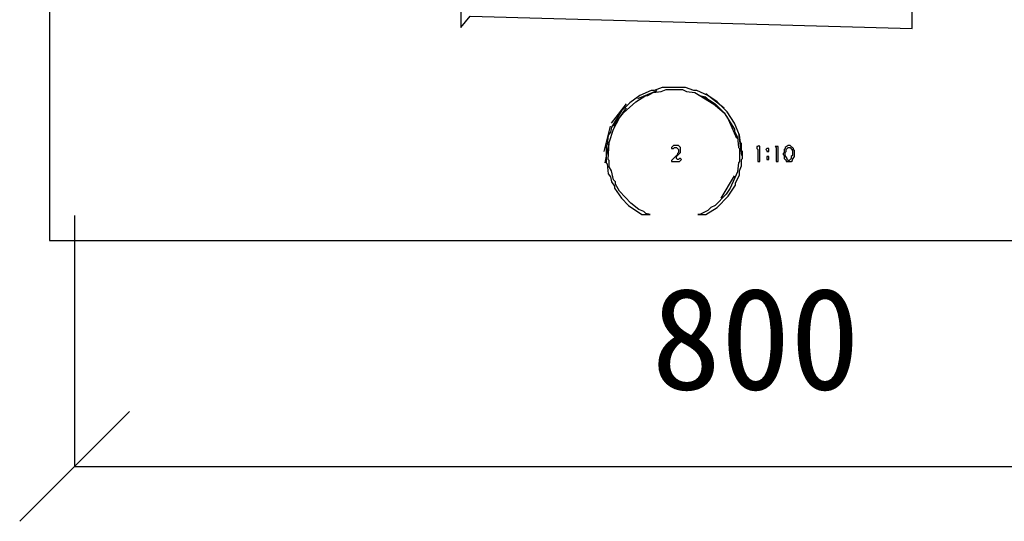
# Model space of a CAD drawing. Header units: millimetres. Extents: x -171 to 29168, y -21389 to 9617.
# Tile 1 of 60: x -35 to 593, y -21389 to -21069. Entities that reach past the tile are written whole.
import ezdxf

# ---------------------------------------------------------------- set-up
doc = ezdxf.new("R2010")
doc.units = ezdxf.units.MM
for name, color, linetype in [('CALIBRATION_DIM', 1, 'Continuous'), ('REFERENCE_FRAME', 3, 'Continuous'), ('TRACE_CONTOUR_FINE', 8, 'Continuous'), ('TRACE_CONTOUR_MAJOR', 7, 'Continuous'), ('TRACE_STRAIGHT_LINES', 4, 'Continuous')]:
    doc.layers.add(name, color=color, linetype=linetype)
doc.styles.add('CHINESE', font='simhei.ttf')

msp = doc.modelspace()

# ---------------------------------------------------------------- linework, layer by layer
at = {"layer": 'CALIBRATION_DIM'}
for p, q in [((0, -21193.94), (0, -21353.94)), ((-35, -21388.94), (35, -21318.94)), ((0, -21353.94), (800, -21353.94))]:
    msp.add_line(p, q, dxfattribs=at)
at = {"layer": 'REFERENCE_FRAME'}
msp.add_lwpolyline([(-16, -21209.94), (816, -21209.94), (816, -20660.6), (-16, -20660.6)], close=True, dxfattribs=at)
at = {"layer": 'TRACE_CONTOUR_FINE'}
for points in [[(441.49, -21151.16), (440.84, -21151.8), (441.49, -21152.45), (441.49, -21153.1), (442.79, -21153.1), (442.79, -21151.16)], [(441.49, -21156.34), (441.49, -21158.29), (442.79, -21158.29), (442.79, -21156.34)]]:
    msp.add_lwpolyline(points, close=True, dxfattribs=at)
at = {"layer": 'TRACE_CONTOUR_MAJOR'}
msp.add_lwpolyline([(246.35, -20950.83), (246.35, -21074.01), (252.19, -21066.88), (534.2, -21074.66), (534.85, -20963.8)], dxfattribs=at)
for points in [[(360.45, -21117.44), (353.97, -21121.98), (348.78, -21127.17), (342.3, -21137.54), (341.65, -21140.78), (340.36, -21142.73), (339.71, -21148.56), (339.06, -21149.21), (339.06, -21160.23), (339.71, -21160.88), (340.36, -21167.36), (341.65, -21169.31), (342.3, -21172.55), (344.25, -21175.14), (344.25, -21176.44), (348.78, -21182.92), (353.32, -21187.46), (361.75, -21193.3), (366.94, -21193.3), (364.34, -21192.65), (363.05, -21191.35), (359.81, -21190.05), (354.62, -21186.16), (347.49, -21178.38), (344.89, -21173.85), (344.89, -21172.55), (343.6, -21171.25), (342.3, -21165.42), (341, -21162.83), (341, -21158.94), (340.36, -21158.29), (341, -21147.27), (343.6, -21138.84), (347.49, -21131.71), (350.08, -21128.47), (357.86, -21121.33), (364.34, -21117.44), (365.64, -21117.44), (368.88, -21115.5), (374.07, -21114.85), (377.31, -21113.55), (387.68, -21113.55), (390.28, -21114.85), (395.46, -21115.5), (398.7, -21117.44), (401.3, -21118.09), (408.43, -21122.63), (414.26, -21128.47), (420.75, -21138.84), (420.75, -21140.13), (422.69, -21144.02), (423.34, -21150.51), (423.99, -21151.16), (423.99, -21159.58), (423.34, -21160.23), (422.69, -21166.07), (418.15, -21176.44), (415.56, -21180.33), (408.43, -21187.46), (405.83, -21188.76), (403.89, -21190.7), (398.7, -21193.3), (397.41, -21193.3), (402.59, -21193.3), (409.72, -21188.76), (416.86, -21181.63), (421.39, -21174.49), (421.39, -21173.2), (423.99, -21168.01), (423.99, -21165.42), (425.28, -21162.18), (425.28, -21158.29), (425.93, -21157.64), (425.93, -21153.1), (425.28, -21152.45), (425.28, -21147.91), (424.64, -21147.27), (423.99, -21142.73), (420.75, -21134.95), (416.21, -21127.82), (409.72, -21121.33), (403.89, -21117.44), (396.76, -21114.2), (394.81, -21114.2), (389.63, -21112.26), (374.72, -21112.26), (369.53, -21114.2), (367.59, -21114.2)], [(381.85, -21149.21), (380.55, -21150.51), (380.55, -21151.16), (381.85, -21151.16), (382.5, -21150.51), (383.79, -21150.51), (385.09, -21151.8), (385.09, -21153.75), (384.44, -21154.4), (384.44, -21155.05), (380.55, -21158.94), (380.55, -21159.58), (385.74, -21159.58), (387.03, -21158.29), (386.39, -21157.64), (385.74, -21157.64), (385.09, -21158.29), (384.44, -21158.29), (383.79, -21157.64), (383.79, -21156.34), (386.39, -21153.75), (386.39, -21150.51), (385.09, -21149.21)], [(436.3, -21149.21), (435.66, -21149.86), (435.01, -21149.86), (435.01, -21151.16), (435.66, -21151.8), (435.66, -21159.58), (436.95, -21159.58), (436.95, -21149.86)], [(446.68, -21149.86), (447.33, -21150.51), (447.33, -21159.58), (448.62, -21159.58), (448.62, -21149.86)], [(455.11, -21149.21), (453.16, -21150.51), (453.16, -21151.16), (452.51, -21151.8), (452.51, -21153.75), (451.86, -21154.4), (451.86, -21155.05), (452.51, -21155.69), (452.51, -21157.64), (453.81, -21158.94), (453.81, -21159.58), (457.05, -21159.58), (457.7, -21158.94), (457.7, -21158.29), (459, -21156.34), (459, -21152.45), (458.35, -21151.8), (458.35, -21151.16), (456.4, -21149.21)], [(455.11, -21150.51), (456.4, -21150.51), (457.7, -21152.45), (457.7, -21155.69), (457.05, -21156.34), (457.05, -21157.64), (455.75, -21158.94), (455.11, -21158.94), (454.46, -21158.29), (454.46, -21157.64), (453.16, -21155.69), (453.16, -21153.75), (453.81, -21153.1), (453.81, -21151.8)]]:
    msp.add_lwpolyline(points, close=True, dxfattribs=at)
at = {"layer": 'TRACE_STRAIGHT_LINES'}
for p, q in [((359.16, -21119.39), (371.47, -21114.2)), ((395.46, -21115.5), (410.37, -21124.58)), ((401.94, -21118.09), (414.26, -21128.47)), ((402.59, -21116.15), (414.26, -21125.22)), ((342.3, -21134.95), (352.03, -21122.63)), ((343.6, -21136.89), (352.03, -21125.22)), ((416.21, -21131.06), (422.04, -21144.67)), ((337.76, -21153.1), (341.65, -21136.89)), ((423.34, -21141.43), (425.28, -21155.69)), ((338.41, -21160.23), (341, -21147.27)), ((412.32, -21182.92), (420.75, -21168.66))]:
    msp.add_line(p, q, dxfattribs=at)

# ---------------------------------------------------------------- texts
at = {"layer": 'CALIBRATION_DIM', "style": 'CHINESE'}
msp.add_text('800', height=65, dxfattribs=at).set_placement((368, -21304.94))

doc.saveas('drawing.dxf')
